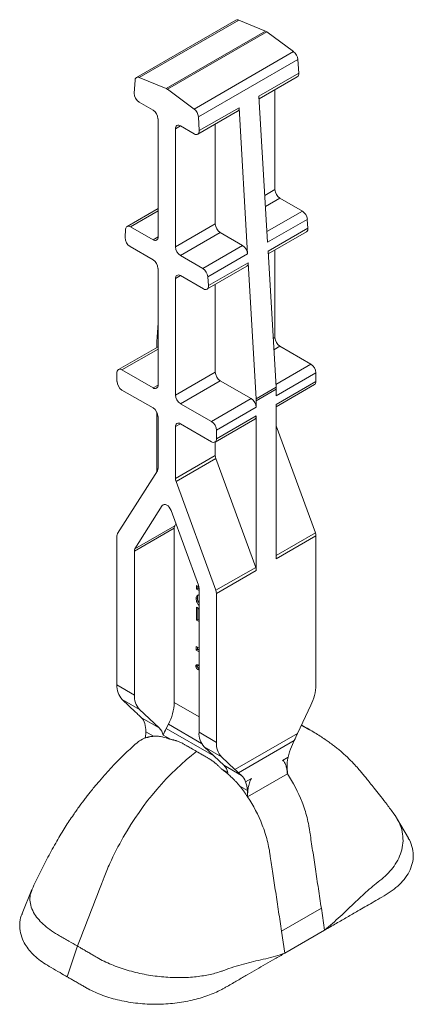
# Model space of a CAD drawing. Header units: millimetres. Extents: x -15493 to -14191, y 12134 to 12673.
# Tile 7 of 9: x -14765 to -14653, y 12266 to 12546. Entities that reach past the tile are written whole.
import ezdxf

# ---------------------------------------------------------------- set-up
doc = ezdxf.new("R2010")
doc.units = ezdxf.units.MM
doc.layers.get('0').update_dxf_attribs({"lineweight": 9})

msp = doc.modelspace()

# ---------------------------------------------------------------- linework, layer by layer
for p, q in [((-14703.05, 12545.73), (-14731.34, 12529.4)), ((-14702.25, 12545.72), (-14730.54, 12529.4)), ((-14702.25, 12545.72), (-14694.65, 12542.57)), ((-14722.94, 12526.24), (-14694.65, 12542.57)), ((-14694.26, 12542.34), (-14722.54, 12526.02)), ((-14694.26, 12542.34), (-14686.66, 12536.73)), ((-14714.95, 12520.4), (-14686.66, 12536.73)), ((-14685.45, 12534.52), (-14713.73, 12518.2)), ((-14685.45, 12534.52), (-14685.22, 12530.59)), ((-14730.54, 12529.4), (-14722.94, 12526.24)), ((-14696.53, 12524.06), (-14685.22, 12530.59)), ((-14696.49, 12523.29), (-14685.63, 12529.56)), ((-14731.98, 12524.93), (-14731.75, 12528.6)), ((-14722.54, 12526.02), (-14714.95, 12520.4)), ((-14694.08, 12482.51), (-14696.53, 12524.06)), ((-14691.98, 12525.89), (-14691.98, 12497.52)), ((-14726.63, 12520.09), (-14730.57, 12522.37)), ((-14713.5, 12514.26), (-14702.19, 12520.79)), ((-14699.74, 12479.25), (-14702.19, 12520.79)), ((-14713.91, 12513.23), (-14702.6, 12519.76)), ((-14713.73, 12518.2), (-14713.5, 12514.26)), ((-14725.22, 12484.04), (-14725.22, 12517.64)), ((-14718.85, 12515.6), (-14720.27, 12514.79)), ((-14718.85, 12515.6), (-14714.91, 12513.33)), ((-14708.95, 12516.09), (-14708.95, 12487.72)), ((-14720.27, 12514.79), (-14720.27, 12481.19)), ((-14694.87, 12495.85), (-14691.98, 12497.52)), ((-14690.57, 12495.07), (-14694.68, 12492.69)), ((-14690.57, 12495.07), (-14684.18, 12491.38)), ((-14725.22, 12492.1), (-14734.02, 12487.02)), ((-14725.22, 12491.42), (-14733.02, 12486.92)), ((-14694.26, 12485.56), (-14684.18, 12491.38)), ((-14726.63, 12483.23), (-14733.02, 12486.92)), ((-14720.27, 12481.19), (-14708.95, 12487.72)), ((-14682.77, 12489.04), (-14694.08, 12482.51)), ((-14682.77, 12489.04), (-14682.62, 12486.51)), ((-14734.58, 12483.85), (-14734.43, 12486.21)), ((-14707.54, 12485.27), (-14718.85, 12478.74)), ((-14707.54, 12485.27), (-14701.15, 12481.58)), ((-14693.93, 12479.98), (-14682.62, 12486.51)), ((-14693.88, 12479.21), (-14683.03, 12485.47)), ((-14726.63, 12477.51), (-14733.17, 12481.29)), ((-14726.63, 12483.23), (-14725.22, 12484.04)), ((-14712.46, 12475.05), (-14701.15, 12481.58)), ((-14718.85, 12478.74), (-14712.46, 12475.05)), ((-14699.74, 12479.25), (-14711.05, 12472.72)), ((-14691.65, 12441.29), (-14693.93, 12479.98)), ((-14691.98, 12480.3), (-14691.98, 12455.39)), ((-14711.31, 12469.15), (-14700, 12475.68)), ((-14710.9, 12470.18), (-14699.59, 12476.71)), ((-14697.3, 12438.02), (-14699.59, 12476.71)), ((-14725.22, 12441.92), (-14725.22, 12475.06)), ((-14718.85, 12473.02), (-14720.27, 12472.21)), ((-14718.85, 12473.02), (-14712.31, 12469.25)), ((-14720.27, 12472.21), (-14720.27, 12439.06)), ((-14711.05, 12472.72), (-14710.9, 12470.18)), ((-14708.95, 12470.51), (-14708.95, 12445.59)), ((-14725.22, 12459.63), (-14725.55, 12454.33)), ((-14725.57, 12453.76), (-14725.57, 12452.6)), ((-14692.46, 12455.11), (-14691.98, 12455.39)), ((-14725.22, 12452.8), (-14736.47, 12446.31)), ((-14725.22, 12452.12), (-14735.47, 12446.21)), ((-14690.57, 12452.94), (-14692.28, 12451.96)), ((-14690.57, 12452.94), (-14681.73, 12447.84)), ((-14691.69, 12442.09), (-14681.73, 12447.84)), ((-14736.88, 12442.94), (-14736.88, 12445.39)), ((-14726.63, 12441.1), (-14735.47, 12446.21)), ((-14720.27, 12439.06), (-14708.95, 12445.59)), ((-14680.31, 12445.39), (-14691.63, 12438.86)), ((-14680.31, 12445.39), (-14680.31, 12442.94)), ((-14707.54, 12443.14), (-14718.85, 12436.61)), ((-14707.54, 12443.14), (-14698.7, 12438.04)), ((-14691.63, 12436.41), (-14680.31, 12442.94)), ((-14726.63, 12435.39), (-14735.47, 12440.49)), ((-14726.63, 12441.1), (-14725.22, 12441.92)), ((-14697.3, 12438.02), (-14691.65, 12441.29)), ((-14691.63, 12440.7), (-14697.29, 12437.43)), ((-14691.63, 12435.73), (-14680.73, 12442.02)), ((-14691.63, 12440.7), (-14691.63, 12438.86)), ((-14718.85, 12436.61), (-14710.01, 12431.51)), ((-14710.01, 12431.51), (-14698.7, 12438.04)), ((-14697.29, 12437.43), (-14697.29, 12435.59)), ((-14725.57, 12434.22), (-14725.57, 12417.25)), ((-14697.29, 12435.59), (-14708.6, 12429.06)), ((-14691.63, 12392.46), (-14691.63, 12436.41)), ((-14725.22, 12418.21), (-14725.22, 12432.94)), ((-14718.85, 12430.9), (-14720.27, 12430.08)), ((-14718.85, 12430.9), (-14710.01, 12425.79)), ((-14709.01, 12425.7), (-14697.7, 12432.23)), ((-14708.6, 12426.61), (-14697.29, 12433.14)), ((-14697.29, 12389.19), (-14697.29, 12433.14)), ((-14720.27, 12430.08), (-14720.27, 12415.36)), ((-14708.6, 12429.06), (-14708.6, 12426.61)), ((-14691.63, 12430.31), (-14680.48, 12399.86)), ((-14708.95, 12425.73), (-14708.95, 12421.89)), ((-14720.27, 12415.36), (-14708.95, 12421.89)), ((-14708.78, 12421.02), (-14720.1, 12414.49)), ((-14708.78, 12421.02), (-14697.45, 12390.06)), ((-14725.38, 12417.54), (-14736.72, 12399.66)), ((-14720.1, 12414.49), (-14708.77, 12383.53)), ((-14723.99, 12407.64), (-14731.77, 12395.37)), ((-14723.41, 12407.98), (-14723.99, 12407.64)), ((-14713.72, 12384.95), (-14721.49, 12406.2)), ((-14720.62, 12401.23), (-14731.93, 12394.7)), ((-14731.77, 12395.37), (-14720.45, 12401.9)), ((-14720.62, 12401.23), (-14720.62, 12351.63)), ((-14720.12, 12402.43), (-14720.45, 12401.9)), ((-14736.88, 12356.61), (-14736.88, 12398.99)), ((-14691.63, 12393.42), (-14680.48, 12399.86)), ((-14680.31, 12398.99), (-14691.63, 12392.46)), ((-14680.31, 12398.99), (-14680.31, 12356.61)), ((-14731.93, 12394.7), (-14731.93, 12353.75)), ((-14708.77, 12383.53), (-14697.45, 12390.06)), ((-14697.29, 12389.19), (-14708.6, 12382.66)), ((-14714.26, 12384.86), (-14713.59, 12384.48)), ((-14714.26, 12383.84), (-14714.26, 12384.86)), ((-14713.9, 12384.04), (-14714.26, 12383.84)), ((-14713.55, 12383.43), (-14714.26, 12383.84)), ((-14713.9, 12384.04), (-14713.9, 12384.66)), ((-14713.55, 12383.84), (-14713.9, 12384.04)), ((-14713.55, 12343.14), (-14713.55, 12384.08)), ((-14714.03, 12381.37), (-14714.38, 12381.16)), ((-14713.59, 12382.28), (-14713.55, 12382.2)), ((-14708.6, 12382.66), (-14708.6, 12340.28)), ((-14714.26, 12378.71), (-14713.79, 12378.44)), ((-14714.26, 12375.05), (-14714.26, 12378.71)), ((-14713.9, 12375.25), (-14713.9, 12378.51)), ((-14713.79, 12378.44), (-14713.55, 12378.17)), ((-14713.9, 12375.25), (-14714.26, 12375.05)), ((-14713.55, 12374.64), (-14714.26, 12375.05)), ((-14713.55, 12375.05), (-14713.9, 12375.25)), ((-14714.38, 12367.57), (-14713.55, 12367.09)), ((-14714.38, 12366.55), (-14714.38, 12367.57)), ((-14714.03, 12366.75), (-14714.38, 12366.55)), ((-14713.55, 12366.06), (-14714.38, 12366.55)), ((-14714.03, 12366.75), (-14714.03, 12367.37)), ((-14713.55, 12366.47), (-14714.03, 12366.75)), ((-14714.09, 12362.17), (-14714.45, 12361.96)), ((-14714.09, 12362.17), (-14714.05, 12362.36)), ((-14713.55, 12361.14), (-14713.85, 12360.96)), ((-14736.88, 12356.61), (-14731.93, 12353.75)), ((-14730.49, 12349.64), (-14735.44, 12352.5)), ((-14735.44, 12352.5), (-14731.61, 12348.89)), ((-14724.89, 12344.37), (-14730.49, 12349.64)), ((-14720.62, 12351.63), (-14713.55, 12347.54)), ((-14681.76, 12350.83), (-14685.59, 12342.81)), ((-14729.95, 12347.29), (-14730.7, 12348.02)), ((-14729.95, 12347.29), (-14724.89, 12344.37)), ((-14722.88, 12344.24), (-14722.27, 12345.42)), ((-14722.88, 12344.24), (-14709.34, 12336.42)), ((-14712.84, 12339.97), (-14722.27, 12345.42)), ((-14728.76, 12341.69), (-14730.49, 12340.69)), ((-14728.7, 12343.29), (-14728.77, 12341.54)), ((-14726.51, 12342.03), (-14728.7, 12343.29)), ((-14723.71, 12342.33), (-14721.68, 12341.15)), ((-14713.55, 12343.14), (-14708.6, 12340.28)), ((-14703.33, 12332.57), (-14685.59, 12342.81)), ((-14707.16, 12336.17), (-14712.11, 12339.03)), ((-14712.11, 12339.03), (-14706.51, 12333.76)), ((-14702.32, 12331.64), (-14686.48, 12340.77)), ((-14686.48, 12340.77), (-14687.25, 12339.04)), ((-14703.33, 12332.57), (-14707.16, 12336.17)), ((-14689.87, 12335.12), (-14688.23, 12336.07)), ((-14707.36, 12332.88), (-14705.33, 12331.71)), ((-14706.51, 12333.76), (-14701.45, 12330.84)), ((-14688.51, 12333.15), (-14688.44, 12331.33)), ((-14702.32, 12331.64), (-14701.45, 12330.84)), ((-14700.3, 12329.1), (-14698.66, 12330.05)), ((-14699.75, 12324.8), (-14688.44, 12331.33)), ((-14699.82, 12326.62), (-14701.99, 12327.87)), ((-14699.75, 12324.8), (-14699.82, 12326.62)), ((-14654.02, 12313.08), (-14657.4, 12318.86)), ((-14761.06, 12298.39), (-14763.85, 12291.63)), ((-14678.78, 12293.14), (-14690.1, 12286.6)), ((-14677.84, 12286.87), (-14678.78, 12293.14)), ((-14689.15, 12280.34), (-14690.1, 12286.6)), ((-14677.84, 12286.87), (-14689.15, 12280.34)), ((-14751.02, 12273.61), (-14748.15, 12282.37))]:
    msp.add_line(p, q)
at = {"flags": 128}
for points in [[(-14714.91, 12513.33), (-14714.62, 12513.2), (-14714.35, 12513.14), (-14714.1, 12513.16), (-14713.88, 12513.25), (-14713.7, 12513.42), (-14713.58, 12513.65), (-14713.51, 12513.93), (-14713.5, 12514.26)], [(-14733.02, 12486.92), (-14733.29, 12487.04), (-14733.54, 12487.1), (-14733.78, 12487.1), (-14733.99, 12487.04), (-14734.16, 12486.91), (-14734.3, 12486.73), (-14734.39, 12486.49), (-14734.43, 12486.21)], [(-14712.31, 12469.25), (-14712.02, 12469.11), (-14711.75, 12469.06), (-14711.49, 12469.07), (-14711.28, 12469.17), (-14711.1, 12469.33), (-14710.98, 12469.56), (-14710.91, 12469.85), (-14710.9, 12470.18)], [(-14723.99, 12407.64), (-14723.76, 12407.87), (-14723.47, 12407.97), (-14723.12, 12407.94), (-14722.74, 12407.78), (-14722.36, 12407.51), (-14722.01, 12407.13), (-14721.72, 12406.69), (-14721.49, 12406.2)]]:
    msp.add_lwpolyline(points, dxfattribs=at)
for centre, radius, start, end in [((-14702.65, 12544.93), 0.896, 63.2689, 116.5474), ((-14695.39, 12540.84), 1.88, 53.0625, 66.9429), ((-14688.6, 12534.22), 3.16, 5.423, 52.2873), ((-14730.92, 12528.66), 0.829, 62.0841, 184.7876), ((-14686.21, 12530.39), 1.02, 305.1999, 11.4142), ((-14723.67, 12524.51), 1.88, 53.0625, 66.9429), ((-14728.94, 12524.93), 3.04, 180.0439, 237.6254), ((-14703.18, 12520.59), 1.02, 305.1999, 11.4142), ((-14728.29, 12517.5), 3.07, 2.6055, 57.3945), ((-14716.88, 12517.9), 3.16, 5.423, 52.2873), ((-14719.4, 12514.93), 0.873, 50.7967, 189.214), ((-14688.91, 12497.66), 3.07, 182.6055, 237.3945), ((-14685.85, 12488.77), 3.1, 5.1011, 57.2295), ((-14705.88, 12487.86), 3.07, 182.6055, 237.3945), ((-14683.61, 12486.31), 1.02, 305.1999, 11.4142), ((-14731.55, 12483.85), 3.04, 180.0439, 237.6254), ((-14726.08, 12483.9), 0.873, 230.7967, 9.214), ((-14702.83, 12478.97), 3.1, 5.1011, 57.2295), ((-14717.2, 12481.33), 3.07, 182.6055, 237.3945), ((-14728.29, 12474.92), 3.07, 2.6055, 57.3945), ((-14700.58, 12476.51), 1.02, 305.1999, 11.4142), ((-14719.4, 12472.35), 0.873, 50.7967, 189.214), ((-14714.14, 12472.44), 3.1, 5.1011, 57.2295), ((-14716.63, 12453.77), 8.93, 176.41, 180.0324), ((-14688.91, 12455.53), 3.07, 182.6055, 237.3945), ((-14683.39, 12445.25), 3.07, 2.6055, 57.3945), ((-14736.02, 12445.53), 0.873, 50.7967, 189.214), ((-14705.88, 12445.73), 3.07, 182.6055, 237.3945), ((-14733.81, 12443.08), 3.07, 182.6055, 237.3945), ((-14681.27, 12442.82), 0.959, 304.0564, 7.2558), ((-14726.08, 12441.78), 0.873, 230.7967, 9.214), ((-14701.56, 12440.7), 9.93, 0.0292, 3.4053), ((-14717.2, 12439.2), 3.07, 182.6055, 237.3945), ((-14700.36, 12435.45), 3.07, 2.6055, 57.3945), ((-14707.21, 12437.43), 9.93, 0.0292, 3.4053), ((-14728.29, 12432.8), 3.07, 2.6055, 57.3945), ((-14719.4, 12430.22), 0.873, 50.7967, 189.214), ((-14711.67, 12428.92), 3.07, 2.6055, 57.3945), ((-14698.24, 12433.02), 0.959, 304.0564, 7.2558), ((-14709.46, 12426.47), 0.873, 230.7967, 9.214), ((-14706.39, 12421.93), 2.56, 181.0059, 200.8612), ((-14726.48, 12418.17), 1.26, 330.0275, 2.0477), ((-14717.7, 12415.4), 2.56, 181.0059, 200.8612), ((-14719.36, 12401.27), 1.26, 150.0275, 182.0477), ((-14735.62, 12399.04), 1.26, 150.0275, 182.0477), ((-14682.88, 12398.95), 2.56, 1.0059, 20.8612), ((-14730.67, 12394.74), 1.26, 150.0275, 182.0477), ((-14699.85, 12389.15), 2.56, 1.0059, 20.8612), ((-14716.11, 12384.04), 2.56, 1.0059, 20.8612), ((-14711.16, 12382.62), 2.56, 1.0059, 20.8612), ((-14731.35, 12356.24), 5.55, 176.2167, 222.4678), ((-14694.06, 12356.97), 13.75, 333.4748, 358.4756), ((-14726.4, 12353.38), 5.55, 176.2167, 222.4678), ((-14734.62, 12352.04), 14.01, 331.8177, 358.3192), ((-14728, 12341.22), 4.43, 14.4849, 45.3633), ((-14708.07, 12336.64), 16.65, 152.8487, 160.0351), ((-14708.02, 12342.77), 5.55, 176.2167, 222.4678), ((-14703.07, 12339.91), 5.55, 176.2167, 222.4678), ((-14709.62, 12330.6), 4.43, 14.4849, 45.3633)]:
    msp.add_arc(centre, radius, start, end)
for points, knots in [([(-14714.38, 12381.16), (-14714.38, 12381.24), (-14714.38, 12381.32), (-14714.36, 12381.46), (-14714.34, 12381.53), (-14714.29, 12381.72), (-14714.23, 12381.83), (-14714.08, 12382.01), (-14713.99, 12382.08), (-14713.8, 12382.2), (-14713.7, 12382.24), (-14713.59, 12382.28)], [0, 0, 0, 0, 0.125, 0.125, 0.25, 0.25, 0.5, 0.5, 0.75, 0.75, 1, 1, 1, 1]), ([(-14713.55, 12379.29), (-14713.59, 12379.32), (-14713.82, 12379.5), (-14714.1, 12380), (-14714.35, 12380.63), (-14714.37, 12380.98), (-14714.38, 12381.16)], [0, 0, 0, 0, 0.08078, 0.437684, 0.718668, 1, 1, 1, 1]), ([(-14714.03, 12381.37), (-14714.03, 12381.45), (-14714.02, 12381.54), (-14714, 12381.7), (-14713.98, 12381.77), (-14713.91, 12381.98), (-14713.84, 12382.1), (-14713.74, 12382.19)], [0, 0, 0, 0, 0.25, 0.25, 0.5, 0.5, 1, 1, 1, 1]), ([(-14713.55, 12379.95), (-14713.62, 12380.05), (-14713.81, 12380.32), (-14713.99, 12380.84), (-14714.02, 12381.19), (-14714.03, 12381.37)], [0, 0, 0, 0, 0.229394, 0.614459, 1, 1, 1, 1]), ([(-14714.45, 12361.96), (-14714.44, 12362.01), (-14714.44, 12362.05), (-14714.43, 12362.13), (-14714.41, 12362.16), (-14714.37, 12362.26), (-14714.32, 12362.3), (-14714.21, 12362.36), (-14714.14, 12362.37), (-14714.03, 12362.36), (-14713.99, 12362.35), (-14713.92, 12362.31), (-14713.88, 12362.29), (-14713.84, 12362.27)], [0, 0, 0, 0, 0.125, 0.125, 0.25, 0.25, 0.5, 0.5, 0.75, 0.75, 0.875, 0.875, 1, 1, 1, 1]), ([(-14713.85, 12360.96), (-14713.89, 12360.99), (-14713.93, 12361.01), (-14714, 12361.07), (-14714.04, 12361.1), (-14714.15, 12361.21), (-14714.21, 12361.3), (-14714.32, 12361.48), (-14714.37, 12361.58), (-14714.42, 12361.73), (-14714.43, 12361.78), (-14714.44, 12361.87), (-14714.44, 12361.92), (-14714.45, 12361.96)], [0, 0, 0, 0, 0.125, 0.125, 0.25, 0.25, 0.5, 0.5, 0.75, 0.75, 0.875, 0.875, 1, 1, 1, 1]), ([(-14713.5, 12361.17), (-14713.54, 12361.19), (-14713.58, 12361.22), (-14713.65, 12361.27), (-14713.69, 12361.31), (-14713.79, 12361.42), (-14713.86, 12361.5), (-14713.97, 12361.69), (-14714.02, 12361.79), (-14714.06, 12361.93), (-14714.07, 12361.98), (-14714.09, 12362.08), (-14714.09, 12362.12), (-14714.09, 12362.17)], [0, 0, 0, 0, 0.125, 0.125, 0.25, 0.25, 0.5, 0.5, 0.75, 0.75, 0.875, 0.875, 1, 1, 1, 1]), ([(-14713.55, 12360.89), (-14713.58, 12360.88), (-14713.67, 12360.87), (-14713.78, 12360.93), (-14713.85, 12360.96)], [0, 0, 0, 0, 0.359989, 1, 1, 1, 1]), ([(-14713.84, 12362.27), (-14713.75, 12362.22), (-14713.64, 12362.15), (-14713.56, 12362.03), (-14713.55, 12362.01)], [0, 0, 0, 0, 0.832008, 1, 1, 1, 1]), ([(-14728.7, 12343.29), (-14728.66, 12344.14), (-14728.75, 12344.94), (-14729.18, 12346.31), (-14729.52, 12346.87), (-14729.95, 12347.29)], [0, 0, 0, 0, 0.5, 0.5, 1, 1, 1, 1]), ([(-14682.38, 12343.94), (-14682.95, 12344.33), (-14683.62, 12344.78), (-14684.4, 12345.02), (-14684.51, 12345.06)], [0, 0, 0, 0, 0.854888, 1, 1, 1, 1]), ([(-14682.34, 12344.03), (-14682.96, 12344.38), (-14683.66, 12344.78), (-14684.37, 12345.15), (-14684.45, 12345.19)], [0, 0, 0, 0, 0.8921472, 1, 1, 1, 1]), ([(-14728.77, 12341.54), (-14729.37, 12341.29), (-14730.38, 12340.88), (-14731.2, 12340.13), (-14731.54, 12339.83)], [0, 0, 0, 0, 0.591915, 1, 1, 1, 1]), ([(-14728.77, 12341.54), (-14728.68, 12341.57), (-14728.5, 12341.63), (-14728.23, 12341.71), (-14727.95, 12341.79), (-14727.67, 12341.85), (-14727.39, 12341.91), (-14727.1, 12341.96), (-14726.81, 12342), (-14726.61, 12342.02), (-14726.51, 12342.03)], [0, 0, 0, 0, 0.1252673, 0.2503649, 0.3753393, 0.5002373, 0.6251055, 0.7499908, 0.8749401, 1, 1, 1, 1]), ([(-14721.68, 12341.15), (-14721.77, 12341.19), (-14721.96, 12341.26), (-14722.26, 12341.37), (-14722.58, 12341.48), (-14723.07, 12341.64), (-14723.6, 12341.78), (-14724.22, 12341.91), (-14724.75, 12342), (-14725.29, 12342.05), (-14725.74, 12342.06), (-14726.13, 12342.06), (-14726.39, 12342.04), (-14726.51, 12342.03)], [0, 0, 0, 0, 0.052857, 0.112247, 0.178147, 0.250538, 0.412993, 0.50032, 0.636284, 0.749542, 0.838097, 0.921568, 1, 1, 1, 1]), ([(-14658.14, 12319.96), (-14658.79, 12320.83), (-14660.02, 12322.48), (-14661.78, 12324.76), (-14663.31, 12326.7), (-14664.6, 12328.32), (-14665.67, 12329.64), (-14666.58, 12330.76), (-14667.44, 12331.8), (-14668.42, 12332.97), (-14669.73, 12334.41), (-14671.4, 12336.1), (-14673, 12337.55), (-14674.32, 12338.64), (-14675.36, 12339.46), (-14676.51, 12340.29), (-14677.78, 12341.17), (-14679.15, 12342.07), (-14680.68, 12343.05), (-14681.77, 12343.69), (-14682.34, 12344.02)], [0, 0, 0, 0, 0.110835, 0.208232, 0.291926, 0.361719, 0.417465, 0.461926, 0.502171, 0.538927, 0.590213, 0.656676, 0.726286, 0.758289, 0.78958, 0.828395, 0.863876, 0.905195, 0.950634, 1, 1, 1, 1]), ([(-14731.57, 12339.86), (-14732.64, 12338.88), (-14734.72, 12336.99), (-14737.52, 12334.15), (-14739.87, 12331.6), (-14741.76, 12329.44), (-14743.23, 12327.69), (-14744.32, 12326.35), (-14745.17, 12325.28), (-14746.21, 12323.93), (-14747.6, 12322.06), (-14749.51, 12319.36), (-14751.7, 12316.05), (-14754.11, 12312.03), (-14756.52, 12307.64), (-14758.87, 12303.09), (-14760.31, 12300.01), (-14761.02, 12298.49)], [0, 0, 0, 0, 0.085152, 0.163979, 0.230529, 0.285754, 0.329541, 0.362284, 0.385839, 0.409545, 0.461351, 0.52012, 0.601004, 0.69303, 0.795963, 0.89935, 1, 1, 1, 1]), ([(-14721.68, 12341.15), (-14721.57, 12341.13), (-14721.34, 12341.09), (-14721.01, 12341.01), (-14720.68, 12340.92), (-14720.35, 12340.83), (-14720.03, 12340.73), (-14719.49, 12340.54), (-14718.75, 12340.25), (-14718.05, 12339.9), (-14717.44, 12339.54), (-14716.75, 12339.15), (-14715.64, 12338.51), (-14714.76, 12338), (-14714.25, 12337.7)], [0, 0, 0, 0, 0.043089, 0.085835, 0.128258, 0.170376, 0.212206, 0.253768, 0.37874, 0.503015, 0.539017, 0.633848, 0.787509, 1, 1, 1, 1]), ([(-14748.15, 12282.37), (-14746.13, 12287.58), (-14743.85, 12293.45), (-14741.45, 12299.64), (-14741.07, 12300.62), (-14740.82, 12301.27), (-14740.69, 12301.6), (-14740.05, 12303.23), (-14738.4, 12307.1), (-14731.35, 12320.89), (-14722.25, 12331.64), (-14714.25, 12337.7)], [0, 0, 0, 0, 0.25, 0.28125, 0.296875, 0.296875, 0.3125, 0.3125, 0.375, 0.5, 1, 1, 1, 1]), ([(-14707.36, 12332.88), (-14707.45, 12332.98), (-14707.62, 12333.17), (-14707.89, 12333.44), (-14708.16, 12333.7), (-14708.43, 12333.95), (-14708.69, 12334.19), (-14709.14, 12334.57), (-14709.79, 12335.07), (-14710.46, 12335.52), (-14711.08, 12335.87), (-14711.74, 12336.25), (-14712.84, 12336.89), (-14713.72, 12337.39), (-14714.25, 12337.7)], [0, 0, 0, 0, 0.044588, 0.088244, 0.130979, 0.172804, 0.21373, 0.253768, 0.379403, 0.503014, 0.54207, 0.636261, 0.776386, 1, 1, 1, 1]), ([(-14701.99, 12327.87), (-14702.09, 12327.99), (-14702.28, 12328.22), (-14702.58, 12328.57), (-14702.9, 12328.93), (-14703.32, 12329.38), (-14703.87, 12329.94), (-14704.48, 12330.52), (-14705.18, 12331.15), (-14705.82, 12331.69), (-14706.46, 12332.2), (-14706.93, 12332.57), (-14707.22, 12332.78), (-14707.36, 12332.88)], [0, 0, 0, 0, 0.058461, 0.119743, 0.183866, 0.250848, 0.363971, 0.499966, 0.590999, 0.749305, 0.84596, 0.929544, 1, 1, 1, 1]), ([(-14689.87, 12335.12), (-14689.79, 12335.13), (-14689.72, 12335.1), (-14689.59, 12335.03), (-14689.53, 12334.98), (-14689.37, 12334.81), (-14689.29, 12334.67), (-14689.13, 12334.39), (-14689.06, 12334.23), (-14688.93, 12333.91), (-14688.87, 12333.75), (-14688.71, 12333.24), (-14688.62, 12332.88), (-14688.5, 12332.13), (-14688.45, 12331.74), (-14688.44, 12331.33)], [0, 0, 0, 0, 0.0625, 0.0625, 0.125, 0.125, 0.25, 0.25, 0.375, 0.375, 0.5, 0.5, 0.75, 0.75, 1, 1, 1, 1]), ([(-14699.75, 12324.8), (-14699.77, 12325.21), (-14699.75, 12325.63), (-14699.69, 12326.49), (-14699.63, 12326.93), (-14699.48, 12327.82), (-14699.38, 12328.28), (-14699.18, 12328.96), (-14699.11, 12329.19), (-14698.97, 12329.53), (-14698.92, 12329.64), (-14698.8, 12329.86), (-14698.73, 12329.97), (-14698.66, 12330.05)], [0, 0, 0, 0, 0.25, 0.25, 0.5, 0.5, 0.75, 0.75, 0.875, 0.875, 0.9375, 0.9375, 1, 1, 1, 1]), ([(-14678.78, 12293.14), (-14679.05, 12294.94), (-14679.33, 12296.8), (-14679.9, 12300.52), (-14680.18, 12302.38), (-14680.73, 12306.02), (-14680.99, 12307.8), (-14681.51, 12311.21), (-14681.82, 12313.25), (-14682.11, 12315.17), (-14682.22, 12315.93), (-14682.28, 12316.3), (-14682.49, 12317.43), (-14682.66, 12318.18), (-14683.23, 12320.41), (-14683.71, 12321.88), (-14685.38, 12326.16), (-14686.8, 12328.86), (-14688.44, 12331.33)], [0, 0, 0, 0, 0.125, 0.125, 0.25, 0.25, 0.375, 0.375, 0.5, 0.53125, 0.53125, 0.5625, 0.5625, 0.625, 0.625, 0.75, 0.75, 1, 1, 1, 1]), ([(-14701.99, 12327.87), (-14701.9, 12327.75), (-14701.7, 12327.51), (-14701.41, 12327.13), (-14701.12, 12326.75), (-14700.84, 12326.37), (-14700.56, 12325.98), (-14700.29, 12325.59), (-14700.02, 12325.2), (-14699.84, 12324.93), (-14699.75, 12324.8)], [0, 0, 0, 0, 0.125083, 0.250051, 0.374948, 0.499821, 0.624716, 0.74968, 0.87476, 1, 1, 1, 1]), ([(-14690.1, 12286.6), (-14690.37, 12288.41), (-14690.65, 12290.27), (-14691.21, 12293.99), (-14691.49, 12295.85), (-14692.04, 12299.49), (-14692.31, 12301.27), (-14692.82, 12304.68), (-14693.13, 12306.72), (-14693.42, 12308.64), (-14693.53, 12309.39), (-14693.6, 12309.77), (-14693.8, 12310.9), (-14693.97, 12311.65), (-14694.54, 12313.88), (-14695.02, 12315.34), (-14696.69, 12319.63), (-14698.12, 12322.33), (-14699.75, 12324.8)], [0, 0, 0, 0, 0.125, 0.125, 0.25, 0.25, 0.375, 0.375, 0.5, 0.53125, 0.53125, 0.5625, 0.5625, 0.625, 0.625, 0.75, 0.75, 1, 1, 1, 1]), ([(-14658.14, 12319.95), (-14657.7, 12319.3), (-14656.74, 12317.87), (-14655.86, 12315.5), (-14655.47, 12312.94), (-14655.68, 12310.4), (-14656.42, 12307.95), (-14657.63, 12305.68), (-14659.2, 12303.63), (-14661.04, 12301.81), (-14663.16, 12300.22), (-14665.15, 12298.52), (-14667.08, 12296.77), (-14669.84, 12294.19), (-14673.37, 12290.73), (-14676.36, 12288.15), (-14677.84, 12286.87)], [0, 0, 0, 0, 0.06216, 0.13637, 0.209295, 0.280502, 0.349653, 0.416526, 0.476788, 0.53495, 0.591051, 0.645315, 0.699006, 0.75272, 0.878176, 1, 1, 1, 1]), ([(-14654.06, 12313.07), (-14653.95, 12312.89), (-14653.35, 12311.93), (-14652.79, 12310.1), (-14652.56, 12307.65), (-14653.01, 12305.23), (-14654.04, 12302.92), (-14655.57, 12300.82), (-14657.49, 12298.95), (-14659.68, 12297.34), (-14662.08, 12295.98), (-14664.29, 12294.69), (-14666.37, 12293.49), (-14668.74, 12292.13), (-14671.45, 12290.56), (-14674.6, 12288.74), (-14676.73, 12287.51), (-14677.84, 12286.87)], [0, 0, 0, 0, 0.018422, 0.09683, 0.174625, 0.251362, 0.326665, 0.400228, 0.46712, 0.532157, 0.594536, 0.651311, 0.70441, 0.755622, 0.834532, 0.914544, 1, 1, 1, 1]), ([(-14748.15, 12282.37), (-14748.94, 12282.82), (-14750.63, 12283.8), (-14753.15, 12285.19), (-14755.54, 12286.64), (-14757.49, 12288.16), (-14759.11, 12289.76), (-14760.43, 12291.52), (-14761.35, 12293.43), (-14761.7, 12295.43), (-14761.59, 12297.09), (-14761.15, 12298.03), (-14761, 12298.37)], [0, 0, 0, 0, 0.096487, 0.20593, 0.303345, 0.401364, 0.499517, 0.597296, 0.713425, 0.827543, 0.938973, 1, 1, 1, 1]), ([(-14751.02, 12273.61), (-14751.71, 12274), (-14753.23, 12274.88), (-14755.47, 12276.17), (-14757.74, 12277.49), (-14759.6, 12278.89), (-14761.2, 12280.39), (-14762.51, 12281.99), (-14763.65, 12283.89), (-14764.43, 12286.1), (-14764.59, 12288.55), (-14764.36, 12290.41), (-14763.89, 12291.41), (-14763.79, 12291.63)], [0, 0, 0, 0, 0.081398, 0.181095, 0.266866, 0.351795, 0.437408, 0.523446, 0.609642, 0.730008, 0.849431, 0.967232, 1, 1, 1, 1]), ([(-14751.02, 12273.61), (-14750.77, 12273.47), (-14750.51, 12273.31), (-14749.92, 12272.97), (-14749.61, 12272.79), (-14748.93, 12272.4), (-14748.56, 12272.19), (-14747.82, 12271.76), (-14747.43, 12271.54), (-14746.7, 12271.11), (-14746.35, 12270.91), (-14745.86, 12270.63), (-14745.71, 12270.54), (-14745.4, 12270.36), (-14744.61, 12269.93), (-14743.77, 12269.51), (-14741.68, 12268.58), (-14740.17, 12268.02), (-14736.98, 12267.09), (-14735.3, 12266.71), (-14731.85, 12266.14), (-14730.08, 12265.96), (-14726.53, 12265.78), (-14724.75, 12265.79), (-14721.27, 12266.01), (-14719.56, 12266.2), (-14716.28, 12266.77), (-14714.71, 12267.13), (-14711.76, 12268), (-14710.37, 12268.5), (-14708.46, 12269.33), (-14707.54, 12269.77), (-14706.69, 12270.23), (-14706.13, 12270.54), (-14705.86, 12270.7), (-14704.53, 12271.47), (-14703.55, 12272.03), (-14701.67, 12273.12), (-14700.76, 12273.64), (-14698.1, 12275.18), (-14696.39, 12276.16), (-14693.78, 12277.67), (-14692.9, 12278.18), (-14691.08, 12279.23), (-14690.14, 12279.77), (-14689.15, 12280.34)], [0, 0, 0, 0, 0.015625, 0.015625, 0.03125, 0.03125, 0.046875, 0.046875, 0.0625, 0.0625, 0.078125, 0.078125, 0.085937, 0.085937, 0.09375, 0.125, 0.125, 0.1875, 0.1875, 0.25, 0.25, 0.3125, 0.3125, 0.375, 0.375, 0.4375, 0.4375, 0.5, 0.5, 0.5625, 0.5625, 0.59375, 0.609375, 0.609375, 0.625, 0.625, 0.6875, 0.6875, 0.75, 0.75, 0.875, 0.875, 0.9375, 0.9375, 1, 1, 1, 1]), ([(-14748.15, 12282.37), (-14747.9, 12282.22), (-14747.64, 12282.07), (-14747.07, 12281.74), (-14746.77, 12281.56), (-14746.12, 12281.19), (-14745.78, 12280.99), (-14745.08, 12280.58), (-14744.72, 12280.37), (-14744.03, 12279.96), (-14743.7, 12279.77), (-14743.23, 12279.49), (-14743.08, 12279.4), (-14742.78, 12279.23), (-14742.02, 12278.79), (-14741.22, 12278.37), (-14739.21, 12277.39), (-14737.78, 12276.79), (-14734.77, 12275.72), (-14733.2, 12275.25), (-14729.98, 12274.46), (-14728.33, 12274.14), (-14725.04, 12273.67), (-14723.39, 12273.51), (-14720.18, 12273.35), (-14718.61, 12273.35), (-14715.59, 12273.49), (-14714.15, 12273.63), (-14711.45, 12274.04), (-14710.19, 12274.3), (-14708.45, 12274.77), (-14707.62, 12275.02), (-14706.84, 12275.3), (-14706.34, 12275.49), (-14706.1, 12275.59), (-14704.88, 12276.05), (-14703.93, 12276.36), (-14702.05, 12276.93), (-14701.12, 12277.18), (-14698.3, 12277.9), (-14696.43, 12278.31), (-14693.66, 12278.99), (-14692.75, 12279.22), (-14690.94, 12279.74), (-14690.05, 12280.02), (-14689.15, 12280.34)], [0, 0, 0, 0, 0.015625, 0.015625, 0.03125, 0.03125, 0.046875, 0.046875, 0.0625, 0.0625, 0.078125, 0.078125, 0.085937, 0.085937, 0.09375, 0.125, 0.125, 0.1875, 0.1875, 0.25, 0.25, 0.3125, 0.3125, 0.375, 0.375, 0.4375, 0.4375, 0.5, 0.5, 0.5625, 0.5625, 0.59375, 0.609375, 0.609375, 0.625, 0.625, 0.6875, 0.6875, 0.75, 0.75, 0.875, 0.875, 0.9375, 0.9375, 1, 1, 1, 1])]:
    msp.add_open_spline(points, degree=3, knots=knots)
for points in [[(-14730.7, 12348.02), (-14730.98, 12348.3), (-14731.29, 12348.59), (-14731.61, 12348.89)], [(-14685.59, 12342.81), (-14685.9, 12342.14), (-14686.2, 12341.46), (-14686.48, 12340.77)], [(-14688.23, 12336.07), (-14688.02, 12337.05), (-14687.68, 12338.07), (-14687.25, 12339.04)], [(-14688.51, 12333.15), (-14688.54, 12334.06), (-14688.44, 12335.06), (-14688.23, 12336.07)], [(-14703.33, 12332.57), (-14703.01, 12332.27), (-14702.67, 12331.96), (-14702.32, 12331.64)], [(-14701.45, 12330.84), (-14700.97, 12330.4), (-14700.58, 12329.8), (-14700.3, 12329.1)], [(-14700.3, 12329.1), (-14700.02, 12328.38), (-14699.85, 12327.53), (-14699.82, 12326.62)]]:
    msp.add_open_spline(points, degree=3)

doc.saveas('drawing.dxf')
